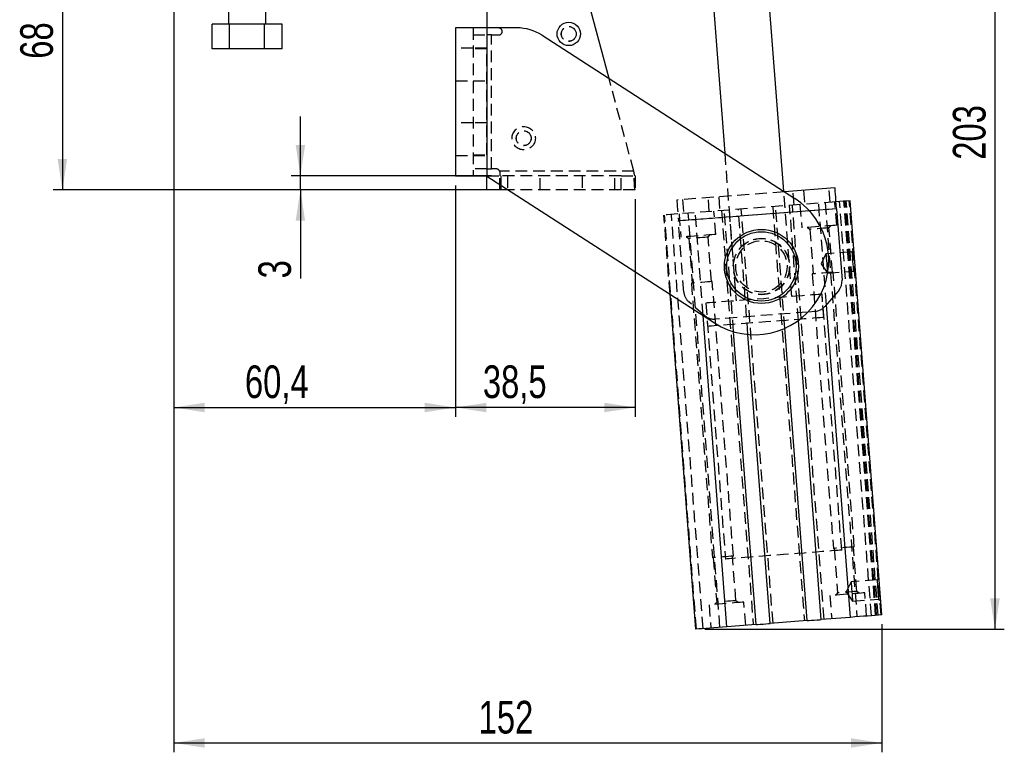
# Model space of a CAD drawing. Extents: x 96 to 729, y 56 to 551.
# Tile 6 of 15: x 96 to 307, y 304 to 461. Entities that reach past the tile are written whole.
import ezdxf

# ---------------------------------------------------------------- set-up
doc = ezdxf.new("R2010")
doc.units = 0
doc.header["$LTSCALE"] = 2
doc.linetypes.add('HIDDEN', pattern=[1.905, 1.27, -0.635])
doc.layers.get('0').update_dxf_attribs({"linetype": 'CONTINUOUS'})
doc.styles.add('SLDTEXTSTYLE0', font='TXT', dxfattribs={"width": 0.75})
doc.dimstyles.new('SLDDIMSTYLE0', dxfattribs={"dimtxt": 7, "dimasz": 6.604, "dimexe": 0, "dimexo": 0.0625, "dimgap": 1.75, "dimtad": 1, "dimdec": 3, "dimrnd": 1e-09, "dimzin": 12, "dimtxsty": 'SLDTEXTSTYLE0', "dimsah": 1, "dimcen": 0.09, "dimazin": 3, "dimtfac": 1, "dimtdec": 3, "dimtmove": 0, "dimatfit": 3, "dimtolj": 1, "dimtzin": 12})
doc.dimstyles.new('SLDDIMSTYLE1', dxfattribs={"dimtxt": 7, "dimasz": 6.604, "dimexe": 0, "dimexo": 0.0625, "dimgap": 1.75, "dimtad": 1, "dimdec": 0, "dimrnd": 1e-09, "dimzin": 12, "dimtxsty": 'SLDTEXTSTYLE0', "dimsah": 1, "dimcen": 0.09, "dimazin": 3, "dimtfac": 1, "dimtdec": 0, "dimtofl": 0, "dimtmove": 0, "dimatfit": 3, "dimtolj": 1, "dimtzin": 12})
doc.dimstyles.new('SLDDIMSTYLE2', dxfattribs={"dimtxt": 7, "dimasz": 6.604, "dimexe": 0, "dimexo": 0.0625, "dimgap": 1.75, "dimtad": 1, "dimdec": 0, "dimrnd": 1e-09, "dimzin": 12, "dimtxsty": 'SLDTEXTSTYLE0', "dimsah": 1, "dimcen": 0.09, "dimazin": 3, "dimtfac": 1, "dimtofl": 0, "dimtmove": 0, "dimatfit": 3, "dimtolj": 1, "dimtzin": 12})
doc.dimstyles.new('SLDDIMSTYLE3', dxfattribs={"dimtxt": 7, "dimasz": 6.604, "dimexe": 0, "dimexo": 0.0625, "dimgap": 1.75, "dimtad": 1, "dimdec": 1, "dimrnd": 1e-09, "dimzin": 12, "dimtxsty": 'SLDTEXTSTYLE0', "dimsah": 1, "dimcen": 0.09, "dimazin": 3, "dimtfac": 1, "dimtofl": 0, "dimtmove": 0, "dimatfit": 3, "dimtolj": 1, "dimtzin": 12})
doc.dimstyles.new('SLDDIMSTYLE4', dxfattribs={"dimtxt": 7, "dimasz": 6.604, "dimexe": 0, "dimexo": 0.0625, "dimgap": 1.75, "dimtad": 1, "dimdec": 3, "dimrnd": 1e-09, "dimzin": 12, "dimtxsty": 'SLDTEXTSTYLE0', "dimsah": 1, "dimcen": 0.09, "dimazin": 3, "dimtfac": 1, "dimtdec": 3, "dimtofl": 0, "dimtmove": 0, "dimatfit": 3, "dimtolj": 1, "dimtzin": 12})

# ---------------------------------------------------------------- blocks, each defined once
blk = doc.blocks.new('_D')
at = {"color": 179, "linetype": 'CONTINUOUS'}
for p, q in [((156.47, 427.61), (156.47, 440.31)), ((197.47, 427.61), (154.47, 427.61)), ((156.47, 424.61), (156.47, 427.61)), ((197.47, 424.61), (154.47, 424.61)), ((156.47, 424.61), (156.47, 405.65))]:
    blk.add_line(p, q, dxfattribs=at)
for points in [[(156.47, 427.61), (157.49, 434.21), (155.46, 434.21)], [(156.47, 424.61), (155.46, 418), (157.49, 418)]]:
    blk.add_solid(points, dxfattribs=at)
at = {"color": 179, "linetype": 'CONTINUOUS', "insert": (147.45, 405.65, 0.1), "char_height": 7, "attachment_point": 1, "rotation": 90, "style": 'SLDTEXTSTYLE0'}
blk.add_mtext('3', dxfattribs=at)
blk = doc.blocks.new('_D_1')
at = {"color": 179, "linetype": 'CONTINUOUS'}
for p, q in [((127.34, 492.64), (103.45, 492.64)), ((105.45, 492.64), (105.45, 424.61)), ((194.47, 424.61), (103.45, 424.61))]:
    blk.add_line(p, q, dxfattribs=at)
for points in [[(105.45, 492.64), (104.43, 486.04), (106.46, 486.04)], [(105.45, 424.61), (106.46, 431.21), (104.43, 431.21)]]:
    blk.add_solid(points, dxfattribs=at)
at = {"color": 179, "linetype": 'CONTINUOUS', "insert": (96.42, 452.71, 0.1), "char_height": 7, "attachment_point": 1, "rotation": 90, "style": 'SLDTEXTSTYLE0'}
blk.add_mtext('68', dxfattribs=at)
blk = doc.blocks.new('_D_2')
at = {"color": 179, "linetype": 'CONTINUOUS'}
for p, q in [((208.36, 533.95), (307.36, 533.95)), ((305.36, 533.95), (305.36, 330.48)), ((243.2, 330.48), (307.36, 330.48))]:
    blk.add_line(p, q, dxfattribs=at)
for points in [[(305.36, 533.95), (304.34, 527.35), (306.38, 527.35)], [(305.36, 330.48), (306.38, 337.09), (304.34, 337.09)]]:
    blk.add_solid(points, dxfattribs=at)
at = {"color": 179, "linetype": 'CONTINUOUS', "insert": (296.34, 431.07, 0.1), "char_height": 7, "attachment_point": 1, "rotation": 90, "style": 'SLDTEXTSTYLE0'}
blk.add_mtext('203', dxfattribs=at)
blk = doc.blocks.new('_D_3')
at = {"color": 179, "linetype": 'CONTINUOUS'}
for p, q in [((129.34, 490.64), (129.34, 304.11)), ((281.08, 331.54), (281.08, 304.11)), ((129.34, 306.11), (281.08, 306.11))]:
    blk.add_line(p, q, dxfattribs=at)
for points in [[(129.34, 306.11), (135.94, 305.09), (135.94, 307.12)], [(281.08, 306.11), (274.48, 307.12), (274.48, 305.09)]]:
    blk.add_solid(points, dxfattribs=at)
at = {"color": 179, "linetype": 'CONTINUOUS', "insert": (194.68, 315.13, 0.1), "char_height": 7, "attachment_point": 1, "style": 'SLDTEXTSTYLE0'}
blk.add_mtext('152', dxfattribs=at)
blk = doc.blocks.new('_D_4')
at = {"color": 179, "linetype": 'CONTINUOUS'}
for p, q in [((129.34, 490.64), (129.34, 375.99)), ((189.72, 425.58), (189.72, 375.99)), ((129.34, 377.99), (189.72, 377.99))]:
    blk.add_line(p, q, dxfattribs=at)
for points in [[(129.34, 377.99), (135.94, 376.97), (135.94, 379)], [(189.72, 377.99), (183.12, 379), (183.12, 376.97)]]:
    blk.add_solid(points, dxfattribs=at)
at = {"color": 179, "linetype": 'CONTINUOUS', "insert": (144.58, 387.01, 0.1), "char_height": 7, "attachment_point": 1, "style": 'SLDTEXTSTYLE0'}
blk.add_mtext('60,4', dxfattribs=at)
blk = doc.blocks.new('_D_5')
at = {"color": 218, "linetype": 'CONTINUOUS'}
for p, q in [((189.72, 425.58), (189.72, 375.99)), ((228.22, 422.61), (228.22, 375.99)), ((228.22, 377.99), (189.72, 377.99))]:
    blk.add_line(p, q, dxfattribs=at)
for points in [[(189.72, 377.99), (196.32, 376.97), (196.32, 379)], [(228.22, 377.99), (221.62, 379), (221.62, 376.97)]]:
    blk.add_solid(points, dxfattribs=at)
at = {"color": 218, "linetype": 'CONTINUOUS', "insert": (195.59, 387.01, 0.1), "char_height": 7, "attachment_point": 1, "style": 'SLDTEXTSTYLE0'}
blk.add_mtext('38,5', dxfattribs=at)

msp = doc.modelspace()

# ---------------------------------------------------------------- linework, layer by layer
at = {"color": 7, "linetype": 'CONTINUOUS'}
for p, q in [((141.045106, 484.140464), (141.043266, 460.140464)), ((149.043259, 460.139845), (149.045107, 484.139846)), ((244.572797, 469.710273), (247.425047, 432.492063)), ((260.086254, 424.32328), (256.537714, 470.627216)), ((196.4705, 465.362971), (196.4705, 459.332385)), ((222.624181, 448.493133), (218.723357, 463.051212)), ((137.537298, 454.840732), (137.537708, 460.140732)), ((141.290483, 460.140441), (137.537708, 460.140732)), ((141.290081, 454.840443), (141.290483, 460.140441)), ((148.796042, 460.139868), (141.290483, 460.140441)), ((148.795632, 454.839866), (148.796042, 460.139868)), ((152.548817, 460.139577), (148.796042, 460.139868)), ((152.548407, 454.839577), (152.548817, 460.139577)), ((189.720501, 459.332385), (189.720501, 427.582386)), ((196.4705, 459.332385), (189.720501, 459.332385)), ((196.4705, 459.332385), (196.4705, 427.582386)), ((202.877933, 459.332385), (196.4705, 459.332385)), ((208.299325, 457.735275), (262.451959, 422.796969)), ((141.290081, 454.840443), (137.537298, 454.840732)), ((148.795632, 454.839866), (141.290081, 454.840443)), ((152.548407, 454.839577), (148.795632, 454.839866)), ((196.4705, 427.582386), (189.720501, 427.582386)), ((196.4705, 427.582386), (245.239043, 396.117802)), ((196.4705, 424.607386), (196.4705, 427.582386)), ((199.470501, 424.607386), (196.4705, 424.607386)), ((201.081603, 424.607386), (199.470501, 424.607386)), ((271.063519, 425.040831), (260.257629, 424.212713)), ((281.084624, 333.539044), (274.28398, 422.278837)), ((271.407371, 420.553987), (272.578911, 405.266873)), ((241.201573, 330.482569), (235.699912, 402.272277)), ((271.864896, 403.084612), (268.879512, 399.603677)), ((274.370813, 333.024521), (269.236562, 400.019997)), ((247.915388, 330.997092), (242.804433, 397.688569)), ((266.831533, 398.565472), (265.281406, 398.446678)), ((265.121435, 332.315688), (260.320419, 394.962867)), ((268.132606, 332.546455), (263.220278, 396.646094)), ((254.153596, 331.475158), (249.344022, 394.233973)), ((257.164766, 331.705925), (252.417886, 393.646709)), ((254.153596, 331.475158), (247.915388, 330.997092)), ((265.121435, 332.315688), (257.164766, 331.705925)), ((274.370813, 333.024521), (268.132606, 332.546455))]:
    msp.add_line(p, q, dxfattribs=at)
at = {"color": 7, "linetype": 'HIDDEN'}
for p, q in [((193.470502, 459.332385), (193.470502, 427.582386)), ((196.4705, 459.332385), (196.4705, 427.582386)), ((196.4705, 459.332385), (196.4705, 459.307385)), ((198.970501, 459.307385), (196.4705, 459.307385)), ((196.4705, 459.307385), (196.4705, 457.807385)), ((193.470502, 457.807385), (196.4705, 457.807385)), ((196.4705, 457.807385), (196.4705, 454.807387)), ((197.4705, 457.807385), (196.4705, 457.807385)), ((197.4705, 429.107386), (197.4705, 457.807385)), ((197.4705, 457.807385), (198.970501, 457.807385)), ((193.470502, 454.957385), (189.720501, 454.957385)), ((196.4705, 454.957385), (193.470502, 454.957385)), ((196.4705, 454.807387), (193.470502, 454.807387)), ((196.4705, 432.107386), (196.4705, 454.807387)), ((189.720501, 447.957386), (193.470502, 447.957386)), ((193.470502, 447.957386), (196.4705, 447.957386)), ((227.952551, 428.607386), (222.624181, 448.493133)), ((193.470502, 438.957386), (189.720501, 438.957386)), ((196.4705, 438.957386), (193.470502, 438.957386)), ((189.720501, 431.957386), (193.470502, 431.957386)), ((193.470502, 432.107386), (196.4705, 432.107386)), ((193.470502, 431.957386), (196.4705, 431.957386)), ((196.4705, 432.107386), (196.4705, 429.107386)), ((247.425047, 432.492063), (249.850025, 400.849142)), ((196.4705, 429.107386), (193.470502, 429.107386)), ((196.4705, 429.107386), (197.4705, 429.107386)), ((196.4705, 429.107386), (196.4705, 427.607386)), ((198.470501, 429.107386), (197.4705, 429.107386)), ((227.952551, 428.607386), (199.177607, 428.607386)), ((196.4705, 427.582386), (196.4705, 427.607386)), ((196.4705, 427.607386), (199.470501, 427.607386)), ((199.220501, 428.357386), (199.220501, 427.607386)), ((199.220501, 424.607386), (199.220501, 427.607386)), ((225.220501, 427.607386), (199.470501, 427.607386)), ((199.470501, 427.607386), (199.470501, 424.607386)), ((199.470501, 427.607386), (199.470501, 425.64684)), ((200.845501, 427.607386), (200.845501, 424.607386)), ((207.845501, 424.607386), (207.845501, 427.607386)), ((216.845501, 427.607386), (216.845501, 424.607386)), ((223.845501, 424.607386), (223.845501, 427.607386)), ((225.220501, 424.607386), (225.220501, 427.607386)), ((225.220501, 427.607386), (228.220501, 427.607386)), ((228.220501, 427.607386), (228.220501, 424.607386)), ((225.220501, 424.607386), (201.081603, 424.607386)), ((228.220501, 424.607386), (225.220501, 424.607386)), ((261.814942, 401.766083), (260.086254, 424.32328)), ((262.319067, 421.361896), (262.089831, 424.353125)), ((264.333253, 424.525052), (264.562489, 421.533822)), ((270.046407, 421.954087), (269.817171, 424.945316)), ((260.257629, 424.212713), (237.162921, 422.442831)), ((238.409267, 422.538346), (238.638503, 419.547117)), ((244.122421, 419.967382), (243.893189, 422.958611)), ((246.136611, 423.130537), (246.365843, 420.139308)), ((279.780266, 333.439079), (272.979622, 422.178877)), ((279.987847, 333.454986), (273.187199, 422.194784)), ((280.292762, 333.478359), (273.492114, 422.218152)), ((280.935069, 333.527577), (274.134421, 422.267375)), ((271.292755, 422.049602), (237.392157, 419.451602)), ((271.407371, 420.553987), (237.506775, 417.955988)), ((265.615576, 420.110129), (237.506775, 417.955988)), ((245.501557, 415.058412), (245.119498, 420.043793)), ((246.739746, 420.167963), (253.540394, 331.428167)), ((249.344022, 394.233973), (247.352951, 420.214956)), ((248.359998, 420.292132), (249.850025, 400.849142)), ((252.417886, 393.646709), (250.364122, 420.445719)), ((257.777968, 331.752916), (250.977324, 420.492712)), ((257.70759, 421.008492), (264.508234, 332.268697)), ((260.320419, 394.962867), (258.320791, 421.055485)), ((261.814942, 401.766083), (260.324911, 421.209073)), ((263.220278, 396.646094), (261.331962, 421.286249)), ((268.745807, 332.593446), (261.945163, 421.333242)), ((263.565411, 421.457411), (263.947469, 416.472029)), ((269.236562, 400.019997), (267.570169, 421.764319)), ((268.974551, 421.871945), (275.775199, 333.132152)), ((271.425543, 417.045117), (271.043484, 422.030499)), ((278.865484, 333.368977), (272.06484, 422.108771)), ((235.699912, 402.272277), (234.400927, 419.222367)), ((241.351136, 330.494036), (234.55049, 419.233829)), ((242.801714, 330.605199), (236.001068, 419.344995)), ((238.678315, 402.668874), (237.506775, 417.955988)), ((237.641427, 419.470706), (238.023485, 414.485323)), ((246.411299, 330.881824), (239.610653, 419.621618)), ((242.804433, 397.688569), (241.114742, 419.736886)), ((265.193814, 416.567543), (265.658637, 416.168896)), ((265.658637, 416.168896), (266.389665, 406.629867)), ((269.780548, 416.484782), (270.179198, 416.949603)), ((270.51158, 406.945753), (269.780548, 416.484782)), ((239.26983, 414.580838), (239.734651, 414.182191)), ((239.734651, 414.182191), (240.465681, 404.64316)), ((243.856565, 414.498077), (244.255212, 414.962897)), ((244.587594, 404.959048), (243.856565, 414.498077)), ((274.948207, 411.648512), (274.687656, 411.344715)), ((269.136933, 410.919331), (268.104983, 408.767185)), ((274.687656, 411.344715), (269.136933, 410.919331)), ((268.104983, 408.767185), (269.452819, 406.797417)), ((266.207201, 406.615884), (270.715495, 347.788376)), ((269.452819, 406.797417), (275.003542, 407.222801)), ((275.202339, 348.132235), (270.694045, 406.959736)), ((275.003542, 407.222801), (275.30734, 406.962254)), ((240.283217, 404.629177), (244.791509, 345.801671)), ((249.278353, 346.145523), (244.770062, 404.973031)), ((268.677996, 397.277378), (268.295937, 402.262759)), ((272.498586, 347.423558), (268.295937, 402.262759)), ((243.197455, 397.635513), (239.71652, 400.620895)), ((243.369029, 400.352466), (243.751087, 395.367085)), ((243.369029, 400.352466), (247.571674, 345.513266)), ((265.281406, 398.446678), (245.379714, 396.921496)), ((270.89796, 347.80236), (271.628992, 338.26333)), ((275.750903, 338.57922), (275.019874, 348.11825)), ((244.973974, 345.815656), (245.705006, 336.276625)), ((249.82692, 336.592515), (249.095888, 346.131545)), ((274.523963, 340.625447), (273.49201, 338.473302)), ((280.074683, 341.050831), (274.523963, 340.625447)), ((280.335238, 341.354628), (280.074683, 341.050831)), ((269.983997, 337.702994), (270.366059, 332.717617)), ((271.628992, 338.26333), (271.230345, 337.798511)), ((273.49201, 338.473302), (274.839849, 336.503533)), ((276.215722, 338.180569), (275.750903, 338.57922)), ((277.844128, 333.290701), (277.46207, 338.276085)), ((244.060015, 335.716289), (244.442073, 330.730912)), ((245.705006, 336.276625), (245.306359, 335.811806)), ((250.29174, 336.193864), (249.82692, 336.592515)), ((251.920146, 331.303996), (251.538084, 336.289381)), ((274.839849, 336.503533), (280.390573, 336.928916)), ((280.390573, 336.928916), (280.69437, 336.668369))]:
    msp.add_line(p, q, dxfattribs=at)
at = {"color": 8, "linetype": 'CONTINUOUS'}
for p, q in [((199.470501, 425.64684), (199.470501, 424.607386)), ((271.407371, 420.553987), (265.615576, 420.110129))]:
    msp.add_line(p, q, dxfattribs=at)
at = {"color": 7, "linetype": 'CONTINUOUS', "flags": 128}
for points in [[(271.407371, 420.553987), (271.340289, 421.429327), (271.275786, 422.271028), (271.216338, 423.046744), (271.164232, 423.726665), (271.12147, 424.284662), (271.089693, 424.69929), (271.070124, 424.954618), (271.063519, 425.040831)], [(274.28398, 422.278837), (273.59897, 422.226341), (272.865967, 422.170166), (272.086797, 422.110454), (271.292755, 422.049602)], [(281.084624, 333.539044), (280.399618, 333.486547), (279.666615, 333.430369), (278.887441, 333.37066), (278.064047, 333.307554), (277.198483, 333.241221), (276.292903, 333.171827), (275.349562, 333.099534), (274.370813, 333.024521)], [(254.153596, 331.475158), (254.484219, 331.500498), (255.045382, 331.543502), (255.659183, 331.590545), (256.27298, 331.637581), (256.834143, 331.680586), (257.164766, 331.705925)], [(265.121435, 332.315688), (265.452062, 332.341027), (266.013221, 332.384032), (266.627022, 332.431075), (267.24082, 332.478111), (267.801983, 332.521115), (268.132606, 332.546455)], [(247.915388, 330.997092), (246.936643, 330.922087), (245.993302, 330.849794), (245.087722, 330.780392), (244.222154, 330.714059), (243.398759, 330.650953), (242.619588, 330.591244), (241.886585, 330.535066), (241.201573, 330.482569)]]:
    msp.add_lwpolyline(points, dxfattribs=at)
at = {"color": 7, "linetype": 'HIDDEN', "flags": 128}
for points in [[(237.162921, 422.442831), (237.169528, 422.356618), (237.189095, 422.101291), (237.220872, 421.686662), (237.263634, 421.128665), (237.31574, 420.448745), (237.375188, 419.673028), (237.439691, 418.831327), (237.506775, 417.955988)], [(237.392157, 419.451602), (236.598113, 419.39075), (235.818944, 419.331038), (235.085939, 419.274863), (234.400927, 419.222367)], [(271.425543, 417.045117), (271.331796, 417.037933), (271.05526, 417.01674), (270.609801, 416.982602), (270.017759, 416.937231), (269.308814, 416.8829), (268.51852, 416.822335), (267.686506, 416.758574), (266.854492, 416.694811), (266.064198, 416.634247), (265.355257, 416.579916), (264.763211, 416.534544), (264.317752, 416.500406), (264.041216, 416.479213), (263.947469, 416.472029)], [(269.780548, 416.484782), (269.728878, 416.480822), (269.504433, 416.463622), (269.121398, 416.434267), (268.613809, 416.395368), (268.026763, 416.35038), (267.412422, 416.303299), (266.825375, 416.25831), (266.317786, 416.21941), (265.934752, 416.190056), (265.710307, 416.172856), (265.658637, 416.168896)], [(245.501557, 415.058412), (245.407813, 415.051227), (245.131278, 415.030035), (244.685819, 414.995897), (244.093773, 414.950525), (243.384828, 414.896195), (242.594536, 414.83563), (241.762522, 414.771868), (240.930508, 414.708106), (240.140214, 414.647541), (239.431271, 414.59321), (238.839225, 414.547838), (238.393766, 414.513701), (238.11723, 414.492507), (238.023485, 414.485323)], [(243.856565, 414.498077), (243.804892, 414.494117), (243.580449, 414.476916), (243.197414, 414.447562), (242.689823, 414.408662), (242.102777, 414.363674), (241.488437, 414.316594), (240.901391, 414.271604), (240.393802, 414.232705), (240.010768, 414.20335), (239.786322, 414.186151), (239.734651, 414.182191)], [(269.136933, 410.919331), (269.137376, 410.913568), (269.147852, 410.776865), (269.171392, 410.469695), (269.205903, 410.019352), (269.248323, 409.465852), (269.294878, 408.858375)], [(274.687656, 411.344715), (274.6881, 411.338952), (274.698575, 411.202249), (274.722115, 410.895079), (274.756626, 410.444736), (274.799046, 409.891236), (274.845598, 409.283758)], [(269.294878, 408.858375), (269.341433, 408.250897), (269.383849, 407.697395), (269.41836, 407.247052), (269.4419, 406.939884), (269.452379, 406.80318), (269.452819, 406.797417)], [(274.845598, 409.283758), (274.892156, 408.676281), (274.934572, 408.122781), (274.969084, 407.672438), (274.992627, 407.365267), (275.003103, 407.228564), (275.003542, 407.222801)], [(270.694045, 406.959736), (270.671212, 406.957987), (270.491311, 406.944199), (270.146088, 406.917742), (269.66351, 406.88076), (269.08267, 406.836246), (268.450623, 406.78781), (267.818579, 406.739372), (267.237739, 406.694858), (266.755157, 406.657875), (266.409935, 406.63142), (266.230037, 406.617633), (266.207201, 406.615884)], [(244.770062, 404.973031), (244.747226, 404.97128), (244.567328, 404.957495), (244.222102, 404.931038), (243.739524, 404.894055), (243.158684, 404.849541), (242.526639, 404.801103), (241.894595, 404.752667), (241.313753, 404.708154), (240.831173, 404.671171), (240.485951, 404.644714), (240.306053, 404.630928), (240.283217, 404.629177)], [(268.295937, 402.262759), (268.205066, 402.255797), (267.933772, 402.235006), (267.486015, 402.20069), (266.868324, 402.153353), (266.089705, 402.093683), (265.161515, 402.022551), (264.097282, 401.940993), (262.912532, 401.850198), (261.624539, 401.751493), (260.252086, 401.646313), (258.815185, 401.536195), (257.334789, 401.422744), (255.832483, 401.307614), (254.330182, 401.192483), (252.849785, 401.079032), (251.412881, 400.968914), (250.040428, 400.863734), (248.752435, 400.765029), (247.567685, 400.674234), (246.503455, 400.592676), (245.575262, 400.521544), (244.796642, 400.461872), (244.178952, 400.414535), (243.731194, 400.380221), (243.459902, 400.35943), (243.369029, 400.352466)], [(268.295937, 402.262759), (268.205066, 402.255797), (267.933772, 402.235006), (267.486015, 402.20069), (266.868324, 402.153353), (266.089705, 402.093683), (265.161515, 402.022551), (264.097282, 401.940993), (262.912532, 401.850198), (261.624539, 401.751493), (260.252086, 401.646313), (258.815185, 401.536195), (257.334789, 401.422744), (255.832483, 401.307614), (254.330182, 401.192483), (252.849785, 401.079032), (251.412881, 400.968914), (250.040428, 400.863734), (248.752435, 400.765029), (247.567685, 400.674234), (246.503455, 400.592676), (245.575262, 400.521544), (244.796642, 400.461872), (244.178952, 400.414535), (243.731194, 400.380221), (243.459902, 400.35943), (243.369029, 400.352466)], [(268.677996, 397.277378), (268.587125, 397.270414), (268.315831, 397.249623), (267.868077, 397.21531), (267.250383, 397.167972), (266.471763, 397.108302), (265.543574, 397.03717), (264.47934, 396.95561), (263.294594, 396.864817), (262.006601, 396.76611), (260.634144, 396.66093), (259.197244, 396.550813), (257.716847, 396.437363), (256.214542, 396.322231), (254.71224, 396.207101), (253.231843, 396.093651), (251.794943, 395.983531), (250.422486, 395.878353), (249.134493, 395.779646), (247.949743, 395.688851), (246.885513, 395.607294), (245.95732, 395.536161), (245.178701, 395.476491), (244.56101, 395.429154), (244.113253, 395.39484), (243.841962, 395.374049), (243.751087, 395.367085)], [(249.278353, 346.145523), (249.255521, 346.143779), (249.075619, 346.129988), (248.730396, 346.103531), (248.247818, 346.066547), (247.666979, 346.022037), (247.034931, 345.973601), (246.402887, 345.925164), (245.822047, 345.880647), (245.339466, 345.84367), (244.994243, 345.817213), (244.814345, 345.803422), (244.791509, 345.801671)], [(272.498586, 347.423558), (272.407712, 347.416599), (272.136421, 347.395805), (271.688664, 347.361495), (271.07097, 347.314154), (270.292354, 347.254482), (269.364161, 347.183351), (268.299931, 347.101797), (267.115181, 347.010997), (265.827188, 346.912292), (264.454731, 346.807112), (263.017831, 346.696992), (261.537434, 346.583542), (260.035132, 346.468416), (258.532827, 346.353282), (257.05243, 346.239832), (255.61553, 346.129713), (254.243073, 346.024533), (252.95508, 345.925827), (251.77033, 345.835035), (250.7061, 345.753473), (249.777911, 345.682342), (248.999291, 345.622671), (248.381597, 345.575337), (247.93384, 345.54102), (247.662549, 345.520233), (247.571674, 345.513266)], [(275.202339, 348.132235), (275.179503, 348.130484), (274.999609, 348.116693), (274.654382, 348.090236), (274.171804, 348.053259), (273.590961, 348.008742), (272.958917, 347.960305), (272.326873, 347.911869), (271.746033, 347.867352), (271.263452, 347.830375), (270.918229, 347.803918), (270.738331, 347.790127), (270.715495, 347.788376)], [(274.523963, 340.625447), (274.524403, 340.619688), (274.534879, 340.482985), (274.558419, 340.175812), (274.592934, 339.725469), (274.63535, 339.171966), (274.681905, 338.56449)], [(280.074683, 341.050831), (280.07513, 341.045071), (280.085606, 340.908368), (280.109142, 340.601196), (280.143653, 340.150853), (280.186077, 339.597356), (280.232628, 338.989873)], [(277.46207, 338.276085), (277.368327, 338.268903), (277.091791, 338.247706), (276.646328, 338.213568), (276.054283, 338.168201), (275.345345, 338.113871), (274.555047, 338.053306), (273.723034, 337.989544), (272.89102, 337.925781), (272.100729, 337.865216), (271.391784, 337.810886), (270.799739, 337.765512), (270.35428, 337.731373), (270.077744, 337.710184), (269.983997, 337.702994), (269.983997, 337.702994)], [(275.750903, 338.57922), (275.699233, 338.575256), (275.474792, 338.55806), (275.091757, 338.528705), (274.584164, 338.489805), (273.997118, 338.444819), (273.38278, 338.397738), (272.795734, 338.352744), (272.288141, 338.313845), (271.905107, 338.28449), (271.680665, 338.267294), (271.628992, 338.26333)], [(274.681905, 338.56449), (274.72846, 337.957014), (274.770879, 337.403511), (274.805391, 336.953168), (274.828931, 336.646003), (274.839406, 336.509299), (274.839849, 336.503533)], [(280.232628, 338.989873), (280.279187, 338.382398), (280.321603, 337.828894), (280.356114, 337.378551), (280.379658, 337.071386), (280.390133, 336.934683), (280.390573, 336.928916)], [(251.538084, 336.289381), (251.444341, 336.282198), (251.167805, 336.261001), (250.722346, 336.226863), (250.130301, 336.181496), (249.421356, 336.127167), (248.631065, 336.066601), (247.799051, 336.002839), (246.967037, 335.939077), (246.176743, 335.878511), (245.467798, 335.824181), (244.875753, 335.778807), (244.430294, 335.744669), (244.153758, 335.723479), (244.060015, 335.716289)], [(249.82692, 336.592515), (249.775247, 336.588551), (249.550806, 336.571355), (249.167771, 336.542), (248.660178, 336.503101), (248.073132, 336.458114), (247.458794, 336.411026), (246.871748, 336.36604), (246.364155, 336.32714), (245.981121, 336.297785), (245.756679, 336.280589), (245.705006, 336.276625)]]:
    msp.add_lwpolyline(points, dxfattribs=at)
at = {"color": 7, "linetype": 'CONTINUOUS'}
for centre, radius in [((213.996501, 458.036586), 2.5), ((255.303301, 408.212786), 7.9375), ((255.303301, 408.212786), 7.4375)]:
    msp.add_circle(centre, radius, dxfattribs=at)
at = {"color": 7, "linetype": 'HIDDEN'}
for centre, radius in [((213.996501, 458.036586), 1.6), ((213.996501, 458.036586), 1.5875), ((204.344501, 435.684586), 2.5), ((204.344501, 435.684586), 1.6), ((204.344501, 435.684586), 1.5875), ((255.303301, 408.212786), 6.05), ((255.303301, 408.212786), 6), ((255.303301, 408.212786), 5.5)]:
    msp.add_circle(centre, radius, dxfattribs=at)
for centre, radius, start, end in [((198.970501, 458.557386), 0.75, 270, 90), ((198.470501, 428.357386), 0.75, 19.47122063, 90), ((241.669543, 402.898108), 3, 184.38234252, 229.38234771), ((245.150479, 399.912725), 3, 229.38234771, 274.38234252)]:
    msp.add_arc(centre, radius, start, end, dxfattribs=at)
at = {"color": 7, "linetype": 'CONTINUOUS'}
for centre, radius, start, end in [((202.877934, 449.332386), 10, 57.17062145, 90), ((253.845501, 409.457386), 15.875, 237.17062145, 57.17062145), ((269.587683, 405.037637), 3, 319.38233733, 4.38234252), ((266.602298, 401.556702), 3, 274.38234252, 319.38233733)]:
    msp.add_arc(centre, radius, start, end, dxfattribs=at)
at = {"color": 7, "linetype": 'HIDDEN'}
for points, knots in [([(199.177607, 428.607386), (199.19598, 428.540573), (199.218908, 428.457194), (199.220237, 428.37393), (199.220501, 428.357386)], [0, 0, 0, 0, 0.8013108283, 1, 1, 1, 1]), ([(228.220501, 424.607386), (228.198172, 424.667512), (228.153512, 424.787765), (228.086527, 425.712762), (228.019538, 427.034941), (227.97488, 428.083238), (227.952551, 428.607386)], [0, 0, 0, 0, 0.2500000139, 0.4999999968, 0.7499999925, 1, 1, 1, 1]), ([(228.220501, 427.607386), (228.198172, 427.622417), (228.153512, 427.65248), (228.086527, 427.88373), (228.019538, 428.214275), (227.97488, 428.476349), (227.952551, 428.607386)], [0, 0, 0, 0, 0.2500001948, 0.4999999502, 0.7499999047, 1, 1, 1, 1]), ([(228.220501, 424.607386), (228.198172, 424.667512), (228.153512, 424.787765), (228.086527, 425.712762), (228.019538, 427.034941), (227.97488, 428.083238), (227.952551, 428.607386)], [0, 0, 0, 0, 0.2500000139, 0.4999999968, 0.7499999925, 1, 1, 1, 1])]:
    msp.add_open_spline(points, degree=3, knots=knots, dxfattribs=at)

# ---------------------------------------------------------------- dimensions: what is measured, and where the dimension line sits
at = {"color": 179, "linetype": 'CONTINUOUS'}
for base, p1, p2, dimstyle, picture, middle in [((305.360691, 330.482572), (206.36164, 533.952021), (241.201574, 330.482572), 'SLDDIMSTYLE1', '_D_2', (305.360691, 441.667537)), ((105.447273, 424.607386), (129.337872, 492.641363), (196.470501, 424.607386), 'SLDDIMSTYLE1', '_D_1', (105.447273, 460.721671)), ((156.473082, 427.607386), (199.470501, 424.607386), (199.470501, 427.607386), 'SLDDIMSTYLE0', '_D', (156.473082, 411.075891))]:
    dim = msp.add_linear_dim(base=base, p1=p1, p2=p2, angle=90, dimstyle=dimstyle, dxfattribs=at)
    dim.commit()
    dim.dimension.update_dxf_attribs({"geometry": picture, "text_midpoint": middle, "dimtype": 160})
for base, p2, dimstyle, picture, middle in [((281.084628, 306.105887), (281.084628, 333.539042), 'SLDDIMSTYLE2', '_D_3', (205.284531, 306.105887)), ((189.720501, 377.986779), (189.720501, 427.582386), 'SLDDIMSTYLE3', '_D_4', (156.473082, 377.986779))]:
    dim = msp.add_linear_dim(base=base, p1=(129.337872, 492.641363), p2=p2, dimstyle=dimstyle, dxfattribs=at)
    dim.commit()
    dim.dimension.update_dxf_attribs({"geometry": picture, "text_midpoint": middle, "dimtype": 160})
at = {"color": 218, "linetype": 'CONTINUOUS'}
dim = msp.add_linear_dim(base=(189.720501, 377.986779), p1=(228.220501, 424.607386), p2=(189.720501, 427.582386), dimstyle='SLDDIMSTYLE4', dxfattribs=at)
dim.commit()
dim.dimension.update_dxf_attribs({"geometry": '_D_5', "text_midpoint": (207.485885, 377.986779), "dimtype": 160})

doc.saveas('drawing.dxf')
